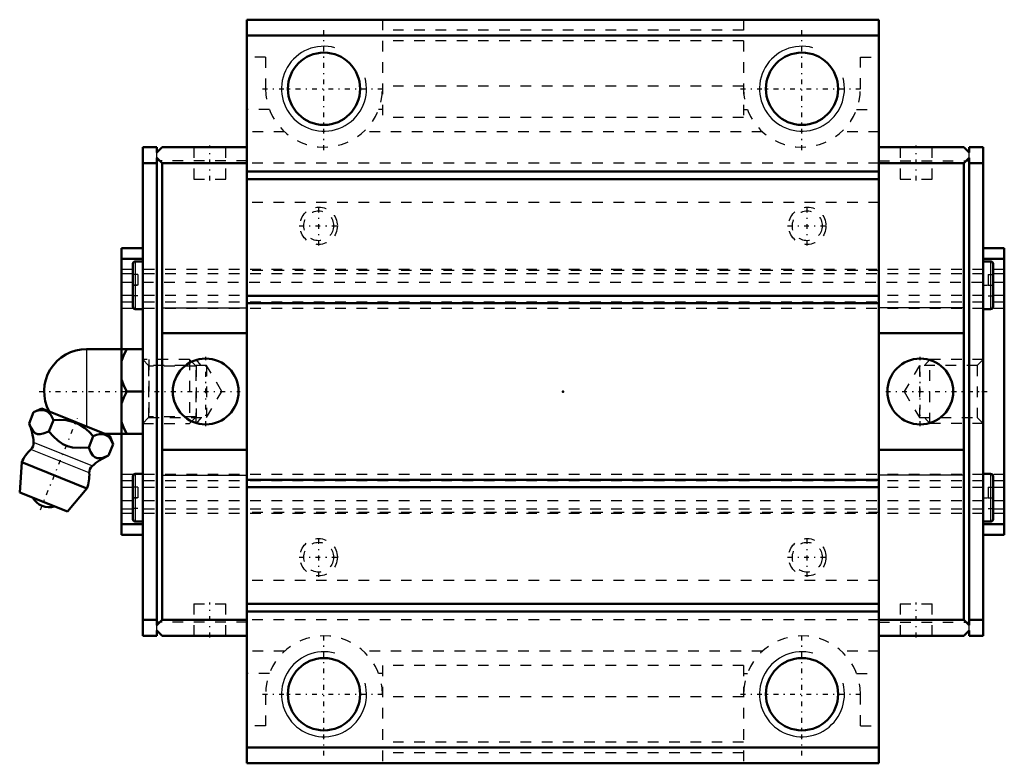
# Model space of a CAD drawing. Header units: millimetres. Extents: x -51.2 to 41.5, y -35 to 35.
import ezdxf

# ---------------------------------------------------------------- set-up
doc = ezdxf.new("R2010")
doc.units = ezdxf.units.MM
doc.linetypes.add('Center', pattern=[1.5, 0.45, -0.5, 0.05, -0.5])
doc.linetypes.add('Dashed', pattern=[2, 1, -1])
for name, color, linetype, lineweight in [('2d ConnectionPoints', 7, 'Continuous', 50), ('AM_0', 7, 'Continuous', 50), ('AM_4', 3, 'Continuous', 25), ('AM_5', 3, 'Continuous', 25), ('AM_7', 7, 'Center', 25), ('AM_9', 6, 'Dashed', 25)]:
    doc.layers.add(name, color=color, linetype=linetype, lineweight=lineweight)

# ---------------------------------------------------------------- blocks, each defined once
blk = doc.blocks.new('1_2ku4jonvhm56pjr8du7j9wa2d________0_in_HSR25C1SS_GK__BLOCK_1B_M6F__4')
at = {"layer": 'AM_0'}
for p, q in [((-44.85, 4), (-39.55, 4)), ((-41.55, 4), (-41.55, -4)), ((-41.051, 0), (-39.55, 0)), ((-49.062, -1.602), (-49.839, -1.932)), ((-42.674, -4.183), (-49.062, -1.602)), ((-50.271, -3.002), (-49.839, -1.932)), ((-48.398, -3.759), (-47.965, -2.689)), ((-44.651, -5.273), (-44.218, -4.203)), ((-43.128, -4), (-39.55, -4)), ((-42.345, -4.96), (-42.674, -4.183)), ((-42.777, -6.03), (-42.345, -4.96)), ((-50.952, -6.667), (-51.15, -9.495)), ((-44.833, -9.139), (-50.952, -6.667)), ((-46.655, -11.311), (-44.833, -9.139)), ((-46.655, -11.311), (-51.15, -9.495))]:
    blk.add_line(p, q, dxfattribs=at)
for points in [[(-41.051, 4), (-41.337, 3.443), (-41.55, 2.855)], [(-41.55, 1.145), (-41.494, 0.96), (-41.299, 0.474), (-41.051, 0)], [(-41.051, 0), (-41.337, -0.557), (-41.55, -1.145)], [(-47.965, -2.689), (-48.225, -2.208), (-48.393, -2.012), (-48.585, -1.865), (-48.89, -1.755), (-49.244, -1.755), (-49.536, -1.821), (-49.839, -1.932)], [(-44.218, -4.203), (-44.618, -3.787), (-45.057, -3.416), (-45.585, -3.085), (-46.159, -2.848), (-46.764, -2.713), (-47.383, -2.668), (-47.965, -2.689)], [(-50.271, -3.002), (-50.091, -3.402), (-49.872, -3.742), (-49.684, -3.909), (-49.463, -4.002), (-49.214, -4.015), (-48.948, -3.965), (-48.398, -3.759)], [(-41.55, -2.855), (-41.494, -3.04), (-41.299, -3.526), (-41.051, -4)], [(-48.398, -3.759), (-47.967, -4.232), (-47.549, -4.622), (-47.082, -4.949), (-46.649, -5.146), (-46.188, -5.265), (-45.421, -5.318), (-44.651, -5.273)], [(-42.345, -4.96), (-42.605, -4.479), (-42.772, -4.283), (-42.964, -4.136), (-43.269, -4.026), (-43.623, -4.026), (-43.915, -4.092), (-44.218, -4.203)], [(-44.651, -5.273), (-44.47, -5.673), (-44.251, -6.013), (-44.064, -6.18), (-43.843, -6.273), (-43.594, -6.286), (-43.327, -6.236), (-42.777, -6.03)]]:
    blk.add_lwpolyline(points, dxfattribs=at)
for centre, radius, start, end in [((-44.85, 0), 4, 90, 207.98761), ((-55.816, -5.294), 6, 4.84478, 22.46833), ((-47.893, -7.903), 3.3, 131.97872, 158), ((-50.635, -4.855), 0.8, 311.97872, 4.84478), ((-40.381, -11.531), 6, 113.54577, 131.15522), ((-43.803, -7.616), 0.8, 131.15522, 184.02128), ((-47.893, -7.903), 3.3, 338, 4.02128), ((-48.364, -9.071), 1.82, 210.13419, 285.86581)]:
    blk.add_arc(centre, radius, start, end, dxfattribs=at)
at = {"layer": 'AM_4'}
for p, q in [((-44.85, 4), (-44.85, -3.304)), ((-44.601, -7.672), (-50.1, -5.45)), ((-44.329, -7.013), (-49.838, -4.788))]:
    blk.add_line(p, q, dxfattribs=at)
at = {"layer": 'AM_5', "linetype": 'Dashed'}
for p, q in [((-39.007, 3), (-39.007, -3)), ((-34.55, 2.387), (-39.007, 2.387)), ((-34.55, -2.386), (-39.007, -2.386))]:
    blk.add_line(p, q, dxfattribs=at)
at = {"layer": 'AM_7'}
for p, q in [((-49.315, 0), (-30.385, 0)), ((-49.205, -11.152), (-45.709, -2.5))]:
    blk.add_line(p, q, dxfattribs=at)
at = {"layer": 'AM_9'}
for p, q in [((-35.163, 3), (-39.55, 3)), ((-35.163, 3), (-35.163, -3)), ((-34.55, 2.387), (-35.163, 3)), ((-34.55, 2.387), (-34.55, -2.386)), ((-35.163, -3), (-34.55, -2.386)), ((-39.55, -3), (-35.163, -3))]:
    blk.add_line(p, q, dxfattribs=at)
blk = doc.blocks.new('2_HSR25CSSB_M6F11_S_0_in_HSR25C1SS_GK__BLOCK_1B_M6F__4')
at = {"layer": 'AM_0'}
for p, q in [((29.75, 35), (-29.75, 35)), ((-29.75, 35), (-29.75, -35)), ((29.75, 35), (29.75, -35)), ((29.75, 33.5), (-29.75, 33.5)), ((-38.25, 23), (-39.55, 23)), ((-39.55, 23), (-39.55, -23)), ((-38.25, 23), (-38.25, 22.5)), ((-38.25, 22.5), (-37.75, 23)), ((-29.75, 23), (-37.75, 23)), ((29.75, 23), (37.75, 23)), ((38.25, 22.5), (37.75, 23)), ((38.25, 23), (38.25, 22.5)), ((38.25, 23), (39.55, 23)), ((39.55, -23), (39.55, 23)), ((-38.25, 21.5), (-39.55, 21.5)), ((-38.25, 22), (-38.25, -22)), ((-37.75, 21.5), (-38.25, 22)), ((-29.75, 21.5), (-37.75, 21.5)), ((-37.75, -21.5), (-37.75, 21.5)), ((29.75, 21.5), (37.75, 21.5)), ((37.75, 21.5), (38.25, 22)), ((37.75, -21.5), (37.75, 21.5)), ((38.25, 22), (38.25, -22)), ((38.25, 21.5), (39.55, 21.5)), ((29.75, 20.7), (-29.75, 20.7)), ((29.75, 20), (-29.75, 20)), ((-41.55, 13.5), (-41.55, 4)), ((-41.55, 13.5), (-39.55, 13.5)), ((41.55, 13.5), (39.55, 13.5)), ((41.55, 13.5), (41.55, -13.5)), ((-41.55, 12.5), (-39.55, 12.5)), ((-39.55, 12.25), (-40.263, 12.25)), ((41.55, 12.5), (39.55, 12.5)), ((40.263, 12.25), (39.55, 12.25)), ((-40.5, 12.012), (-40.5, 7.987)), ((40.5, 12.012), (40.5, 7.987)), ((29.75, 9), (-29.75, 9)), ((-40.263, 7.75), (-39.55, 7.75)), ((29.75, 8.3), (-29.75, 8.3)), ((39.55, 7.75), (40.263, 7.75)), ((-37.75, 5.5), (-29.75, 5.5)), ((37.75, 5.5), (29.75, 5.5)), ((-41.55, -4), (-41.55, -13.5)), ((-37.75, -5.5), (-29.75, -5.5)), ((37.75, -5.5), (29.75, -5.5)), ((-40.5, -7.988), (-40.5, -12.013)), ((-39.55, -7.75), (-40.263, -7.75)), ((29.75, -8.3), (-29.75, -8.3)), ((40.263, -7.75), (39.55, -7.75)), ((40.5, -7.988), (40.5, -12.013)), ((29.75, -9), (-29.75, -9)), ((-41.55, -12.5), (-39.55, -12.5)), ((-40.263, -12.25), (-39.55, -12.25)), ((39.55, -12.25), (40.263, -12.25)), ((41.55, -12.5), (39.55, -12.5)), ((-41.55, -13.5), (-39.55, -13.5)), ((41.55, -13.5), (39.55, -13.5)), ((29.75, -20), (-29.75, -20)), ((29.75, -20.7), (-29.75, -20.7)), ((-38.25, -21.5), (-39.55, -21.5)), ((-38.25, -22), (-37.75, -21.5)), ((-29.75, -21.5), (-37.75, -21.5)), ((29.75, -21.5), (37.75, -21.5)), ((38.25, -22), (37.75, -21.5)), ((38.25, -21.5), (39.55, -21.5)), ((-38.25, -23), (-39.55, -23)), ((-37.75, -23), (-38.25, -22.5)), ((-38.25, -22.5), (-38.25, -23)), ((-29.75, -23), (-37.75, -23)), ((29.75, -23), (37.75, -23)), ((37.75, -23), (38.25, -22.5)), ((38.25, -22.5), (38.25, -23)), ((38.25, -23), (39.55, -23)), ((29.75, -33.5), (-29.75, -33.5)), ((29.75, -35), (-29.75, -35))]:
    blk.add_line(p, q, dxfattribs=at)
for centre, radius in [((-22.5, 28.5), 3.4), ((22.5, 28.5), 3.4), ((-33.64, 0), 3.1), ((33.64, 0), 3.1), ((-22.5, -28.5), 3.4), ((22.5, -28.5), 3.4)]:
    blk.add_circle(centre, radius, dxfattribs=at)
for centre, start, end in [((-40.263, 12.012), 90, 180), ((40.263, 12.012), 360, 90), ((-40.263, 7.987), 180, 270), ((40.263, 7.987), 270, 0), ((-40.263, -7.988), 90, 180), ((40.263, -7.988), 360, 90), ((-40.263, -12.013), 180, 270), ((40.263, -12.013), 270, 0)]:
    blk.add_arc(centre, 0.237, start, end, dxfattribs=at)
at = {"layer": 'AM_4'}
for p, q in [((-40.263, 12.25), (-40.263, 7.75)), ((40.263, 12.25), (40.263, 7.75)), ((-37.75, 7.875), (-29.75, 7.875)), ((37.75, 7.875), (29.75, 7.875)), ((-40.263, -7.75), (-40.263, -12.25)), ((-37.75, -7.875), (-29.75, -7.875)), ((37.75, -7.875), (29.75, -7.875)), ((40.263, -7.75), (40.263, -12.25))]:
    blk.add_line(p, q, dxfattribs=at)
at = {"layer": 'AM_5', "linetype": 'Dashed'}
for p, q in [((-34.55, -3), (-34.55, 3)), ((-34.05, 2.458), (-34.55, 3)), ((34.05, 2.458), (34.55, 3)), ((34.55, -3), (34.55, 3)), ((39.55, 3), (34.55, 3)), ((-34.05, -2.458), (-34.55, -3)), ((34.05, -2.458), (34.55, -3)), ((39.55, -3), (34.55, -3))]:
    blk.add_line(p, q, dxfattribs=at)
at = {"layer": 'AM_5'}
for centre in [(-22.5, 28.5), (22.5, 28.5), (-22.5, -28.5), (22.5, -28.5)]:
    blk.add_arc(centre, 4, 75, 15, dxfattribs=at)
at = {"layer": 'AM_7'}
for p, q in [((-22.5, 22.725), (-22.5, 34.275)), ((22.5, 22.725), (22.5, 34.275)), ((-28.275, 28.5), (-16.725, 28.5)), ((16.725, 28.5), (28.275, 28.5)), ((-33.25, 19.85), (-33.25, 23.15)), ((33.25, 19.85), (33.25, 23.15)), ((-23, 13.753), (-23, 17.447)), ((23, 13.753), (23, 17.447)), ((-24.847, 15.6), (-21.153, 15.6)), ((21.153, 15.6), (24.847, 15.6)), ((-40.547, 10), (-39.502, 10)), ((39.502, 10), (40.547, 10)), ((-33.64, -3.255), (-33.64, 3.255)), ((33.64, -3.255), (33.64, 3.255)), ((30.385, 0), (39.921, 0)), ((-40.547, -10), (-39.502, -10)), ((39.502, -10), (40.547, -10)), ((-23, -17.447), (-23, -13.753)), ((23, -17.447), (23, -13.753)), ((-24.847, -15.6), (-21.153, -15.6)), ((21.153, -15.6), (24.847, -15.6)), ((-33.25, -23.15), (-33.25, -19.85)), ((33.25, -23.15), (33.25, -19.85)), ((-22.5, -34.275), (-22.5, -22.725)), ((22.5, -34.275), (22.5, -22.725)), ((-28.275, -28.5), (-16.725, -28.5)), ((16.725, -28.5), (28.275, -28.5))]:
    blk.add_line(p, q, dxfattribs=at)
at = {"layer": 'AM_9'}
for p, q in [((-17, 35), (-17, 25.788)), ((17, 35), (17, 25.788)), ((17, 34), (-17, 34)), ((17, 33), (-17, 33)), ((-28, 31.469), (-29.75, 31.469)), ((-28, 31.469), (-28, 28.5)), ((28, 28.5), (28, 31.469)), ((28, 31.469), (29.75, 31.469)), ((17, 28.744), (-17, 28.744)), ((-27.64, 26.542), (-29.75, 26.542)), ((-17, 26.542), (-17.36, 26.542)), ((17, 26.542), (17.36, 26.542)), ((27.64, 26.542), (29.75, 26.542)), ((17, 25.788), (-17, 25.788)), ((-26.22, 24.449), (-29.75, 24.449)), ((18.78, 24.449), (-18.78, 24.449)), ((29.75, 24.449), (26.22, 24.449)), ((-38.25, 22), (-38.25, 22.5)), ((-34.75, 23), (-34.75, 20)), ((-31.75, 20), (-31.75, 23)), ((31.75, 23), (31.75, 20)), ((34.75, 20), (34.75, 23)), ((38.25, 22), (38.25, 22.5)), ((-29.75, 21.7), (-38.25, 21.7)), ((29.75, 21.493), (-29.75, 21.493)), ((29.75, 21.7), (38.25, 21.7)), ((-34.75, 20), (-31.75, 20)), ((31.75, 20), (34.75, 20)), ((29.75, 17.8), (-29.75, 17.8)), ((41.55, 11.5), (-41.55, 11.5)), ((29.75, 11.4), (-29.75, 11.4)), ((41.55, 11.091), (-41.55, 11.091)), ((41.55, 11.077), (-41.55, 11.077)), ((-41.55, 10.283), (41.55, 10.283)), ((-40.025, 11), (-40.5, 11)), ((-40.025, 11), (-40.025, 9)), ((40.025, 11), (40.5, 11)), ((40.025, 11), (40.025, 9)), ((-40.025, 10), (-40.5, 10)), ((40.025, 10), (40.5, 10)), ((41.55, 9.033), (-41.55, 9.033)), ((41.55, 9.031), (-41.55, 9.031)), ((41.55, 8.41), (-41.55, 8.41)), ((-40.025, 9), (-40.5, 9)), ((40.025, 9), (40.5, 9)), ((41.55, 7.8), (-41.55, 7.8)), ((-39.008, 2.458), (-39.55, 3)), ((39.55, 3), (39.008, 2.458)), ((-33.55, 2.458), (-39.008, 2.458)), ((-39.008, 2.458), (-39.008, -2.458)), ((-33.55, 2.458), (-33.55, -2.458)), ((-32.131, 0), (-33.55, 2.458)), ((33.55, 2.458), (32.131, 0)), ((39.008, 2.458), (33.55, 2.458)), ((33.55, 2.458), (33.55, -2.458)), ((39.008, 2.458), (39.008, -2.458)), ((-33.55, -2.458), (-32.131, 0)), ((32.131, 0), (33.55, -2.458)), ((-39.55, -3), (-39.008, -2.458)), ((-39.008, -2.458), (-33.55, -2.458)), ((33.55, -2.458), (39.008, -2.458)), ((39.008, -2.458), (39.55, -3)), ((41.55, -7.8), (-41.55, -7.8)), ((41.55, -8.41), (-41.55, -8.41)), ((41.55, -9.031), (-41.55, -9.031)), ((41.55, -9.033), (-41.55, -9.033)), ((-40.025, -9), (-40.5, -9)), ((-40.025, -9), (-40.025, -11)), ((40.025, -9), (40.5, -9)), ((40.025, -9), (40.025, -11)), ((-40.025, -10), (-40.5, -10)), ((40.025, -10), (40.5, -10)), ((41.55, -10.283), (-41.55, -10.283)), ((41.55, -11.077), (-41.55, -11.077)), ((41.55, -11.091), (-41.55, -11.091)), ((-40.025, -11), (-40.5, -11)), ((40.025, -11), (40.5, -11)), ((41.55, -11.5), (-41.55, -11.5)), ((29.75, -11.4), (-29.75, -11.4)), ((29.75, -17.8), (-29.75, -17.8)), ((-34.75, -20), (-31.75, -20)), ((-34.75, -20), (-34.75, -23)), ((-31.75, -23), (-31.75, -20)), ((31.75, -20), (34.75, -20)), ((31.75, -20), (31.75, -23)), ((34.75, -23), (34.75, -20)), ((-29.75, -21.7), (-38.25, -21.7)), ((-38.25, -22.5), (-38.25, -22)), ((29.75, -21.493), (-29.75, -21.493)), ((29.75, -21.7), (38.25, -21.7)), ((38.25, -22.5), (38.25, -22)), ((-26.22, -24.449), (-29.75, -24.449)), ((18.78, -24.449), (-18.78, -24.449)), ((29.75, -24.449), (26.22, -24.449)), ((17, -25.788), (-17, -25.788)), ((-17, -25.788), (-17, -35)), ((17, -25.788), (17, -35)), ((-27.64, -26.542), (-29.75, -26.542)), ((-17, -26.542), (-17.36, -26.542)), ((17, -26.542), (17.36, -26.542)), ((27.64, -26.542), (29.75, -26.542)), ((-28, -28.5), (-28, -31.469)), ((28, -31.469), (28, -28.5)), ((17, -28.744), (-17, -28.744)), ((-28, -31.469), (-29.75, -31.469)), ((28, -31.469), (29.75, -31.469)), ((17, -33), (-17, -33)), ((17, -34), (-17, -34))]:
    blk.add_line(p, q, dxfattribs=at)
for centre, radius in [((-23, 15.6), 1.759), ((-23, 15.6), 1.407), ((23, 15.6), 1.759), ((23, 15.6), 1.407), ((-23, -15.6), 1.759), ((23, -15.6), 1.759), ((-23, -15.6), 1.407), ((23, -15.6), 1.407)]:
    blk.add_circle(centre, radius, dxfattribs=at)
for centre, start, end in [((-22.5, 28.5), 180, 0), ((22.5, 28.5), 180, 0), ((-22.5, -28.5), 360, 180), ((22.5, -28.5), 360, 180)]:
    blk.add_arc(centre, 5.5, start, end, dxfattribs=at)

msp = doc.modelspace()

# ---------------------------------------------------------------- linework, layer by layer
at = {"layer": '2d ConnectionPoints'}
for p in [(-39.55, 0), (0, 0), (39.55, 0)]:
    msp.add_point(p, dxfattribs=at)

# ---------------------------------------------------------------- block references
for name in ['2_HSR25CSSB_M6F11_S_0_in_HSR25C1SS_GK__BLOCK_1B_M6F__4', '1_2ku4jonvhm56pjr8du7j9wa2d________0_in_HSR25C1SS_GK__BLOCK_1B_M6F__4']:
    msp.add_blockref(name, (0, 0))

doc.saveas('drawing.dxf')
